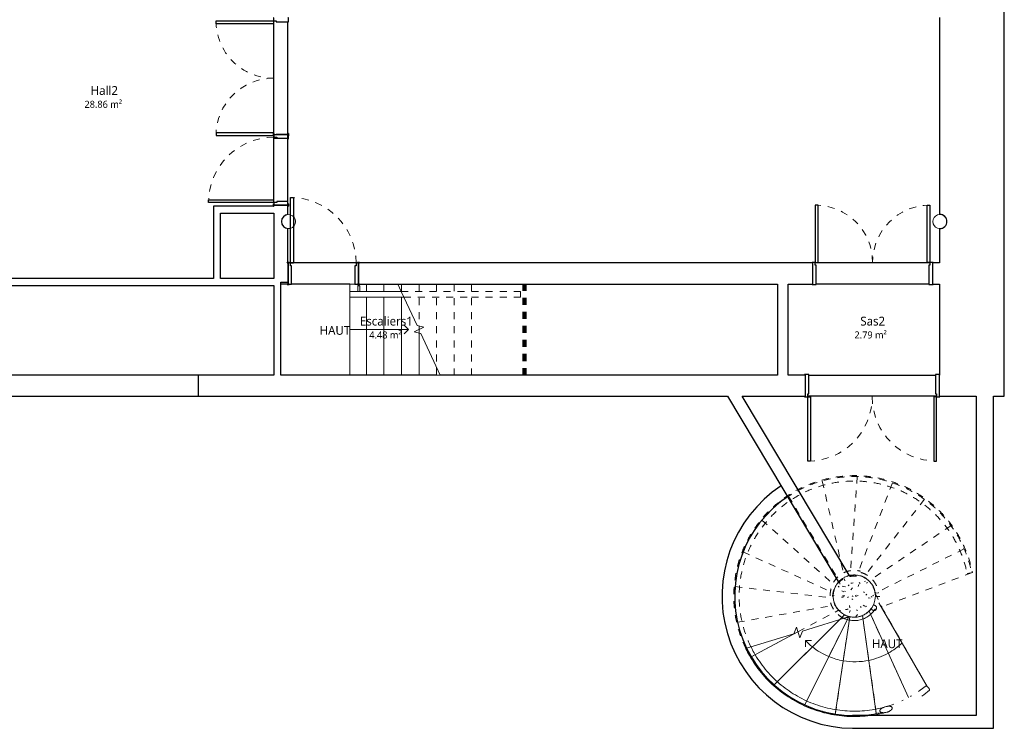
# Model space of a CAD drawing. Header units: metres. Extents: x -27.7 to 22.7, y -34.6 to -9.7.
# Tile 6 of 7: x 8.5 to 22.5, y -34.3 to -24.3. Entities that reach past the tile are written whole.
import ezdxf

# ---------------------------------------------------------------- set-up
doc = ezdxf.new("R2010")
doc.units = ezdxf.units.M
doc.linetypes.add('Tiret', pattern=[0.0025, 0.00125, -0.00125])
for name, color, linetype, lineweight in [('A-AREA', 250, 'Tiret', 100), ('A-AREA-IDEN', 250, 'Continuous', 30), ('A-DOOR', 250, 'Continuous', 25), ('A-DOOR-FRAM', 250, 'Continuous', 25), ('A-FLOR', 250, 'Continuous', 25), ('A-FLOR-HRAL', 250, 'Continuous', 18), ('A-WALL', 250, 'Continuous', 25), ('I-WALL', 250, 'Continuous', 25), ('S-COLS', 250, 'Continuous', 18), ('S-STRS', 250, 'Continuous', 18), ('S-STRS-ANNO', 250, 'Continuous', 18), ('S-STRS-IDEN', 250, 'Continuous', 18), ('S-STRS-MBND', 250, 'Tiret', 18)]:
    doc.layers.add(name, color=color, linetype=linetype, lineweight=lineweight)
doc.styles.add('Trebuchet MS', font='trebuc.ttf', dxfattribs={"height": 0.125})
doc.styles.add('Trebuchet MS_1', font='trebuc.ttf', dxfattribs={"height": 0.1})

# ---------------------------------------------------------------- blocks, each defined once
blk = doc.blocks.new('Double _R_ - 1_63m x 2_04m-V19-SS3')
at = {"layer": 'A-DOOR'}
for p, q in [((-0.815, -0.108), (-0.775, -0.108)), ((-0.815, -0.923), (-0.815, -0.108)), ((-0.775, -0.108), (-0.775, -0.923)), ((0.815, -0.108), (0.775, -0.108)), ((0.775, -0.108), (0.775, -0.923)), ((0.815, -0.923), (0.815, -0.108)), ((-0.775, -0.923), (-0.815, -0.923)), ((0.775, -0.923), (0.815, -0.923))]:
    blk.add_line(p, q, dxfattribs=at)
at = {"layer": 'A-DOOR', "linetype": 'Tiret', "lineweight": 18}
for centre, start, end in [((-0.815, -0.108), 270, 360), ((0.815, -0.108), 180, 270)]:
    blk.add_arc(centre, 0.815, start, end, dxfattribs=at)
at = {"layer": 'A-DOOR-FRAM'}
for p, q in [((-0.8, 0.108), (-0.86, 0.108)), ((-0.86, 0.108), (-0.86, 0.1)), ((-0.8, -0.068), (-0.8, 0.108)), ((0.86, 0.108), (0.8, 0.108)), ((0.8, 0.108), (0.8, 0.105)), ((0.8, 0.1), (0.8, -0.068)), ((0.852, 0.1), (0.86, 0.1)), ((0.86, 0.1), (0.86, 0.108)), ((-0.86, -0.1), (-0.86, -0.108)), ((-0.86, -0.108), (-0.815, -0.108)), ((-0.815, -0.108), (-0.815, -0.068)), ((-0.815, -0.068), (-0.8, -0.068)), ((0.8, -0.068), (0.802, -0.068)), ((0.815, -0.105), (0.815, -0.108)), ((0.815, -0.108), (0.86, -0.108)), ((0.85, -0.1), (0.85, -0.06)), ((0.86, -0.1), (0.85, -0.1)), ((0.86, -0.108), (0.86, -0.1))]:
    blk.add_line(p, q, dxfattribs=at)
blk = doc.blocks.new('Int_ Simple - PP0_93x2_04-457524-SS3')
at = {"layer": 'A-DOOR', "lineweight": 35}
for p, q in [((-0.52, 0.105), (-0.55, 0.105)), ((-0.55, 0.105), (-0.55, 0.1)), ((-0.55, 0.1), (-0.52, 0.1)), ((-0.52, 0.1), (-0.52, 0.105)), ((0.48, 0.105), (0.45, 0.105)), ((0.45, 0.105), (0.45, 0.1)), ((0.45, 0.1), (0.48, 0.1)), ((0.48, 0.1), (0.48, 0.105)), ((-0.52, -0.1), (-0.55, -0.1)), ((-0.55, -0.1), (-0.55, -0.105)), ((-0.55, -0.105), (-0.52, -0.105)), ((-0.52, -0.105), (-0.52, -0.1)), ((0.48, -0.1), (0.45, -0.1)), ((0.45, -0.1), (0.45, -0.105)), ((0.45, -0.105), (0.48, -0.105)), ((0.48, -0.105), (0.48, -0.1))]:
    blk.add_line(p, q, dxfattribs=at)
at = {"layer": 'A-DOOR'}
for p, q in [((0.43, -0.1), (0.39, -0.1)), ((0.39, -1.03), (0.39, -0.1)), ((0.43, -0.1), (0.43, -1.03)), ((0.43, -1.03), (0.39, -1.03))]:
    blk.add_line(p, q, dxfattribs=at)
at = {"layer": 'A-DOOR', "linetype": 'Tiret', "lineweight": 18}
blk.add_arc((0.43, -0.1), 0.93, 180, 270, dxfattribs=at)
at = {"layer": 'A-DOOR-FRAM'}
for p, q in [((-0.535, 0.1), (-0.535, -0.1)), ((-0.485, 0.1), (-0.535, 0.1)), ((-0.485, -0.06), (-0.485, 0.1)), ((0.465, 0.1), (0.415, 0.1)), ((0.415, 0.1), (0.415, -0.06)), ((0.465, -0.1), (0.465, 0.1)), ((-0.535, -0.1), (-0.5, -0.1)), ((-0.5, -0.1), (-0.5, -0.06)), ((-0.5, -0.06), (-0.485, -0.06)), ((0.415, -0.06), (0.43, -0.06)), ((0.43, -0.06), (0.43, -0.1)), ((0.43, -0.1), (0.465, -0.1))]:
    blk.add_line(p, q, dxfattribs=at)
blk = doc.blocks.new('Int_ Simple - PP0_93x2_04-457779-SS3')
at = {"layer": 'A-DOOR', "lineweight": 35}
for p, q in [((-0.52, 0.155), (-0.55, 0.155)), ((-0.55, 0.155), (-0.55, 0.15)), ((-0.55, 0.15), (-0.52, 0.15)), ((-0.52, 0.15), (-0.52, 0.155)), ((0.48, 0.155), (0.45, 0.155)), ((0.45, 0.155), (0.45, 0.15)), ((0.45, 0.15), (0.48, 0.15)), ((0.48, 0.15), (0.48, 0.155)), ((-0.52, -0.15), (-0.55, -0.15)), ((-0.55, -0.15), (-0.55, -0.155)), ((-0.55, -0.155), (-0.52, -0.155)), ((-0.52, -0.155), (-0.52, -0.15)), ((0.48, -0.15), (0.45, -0.15)), ((0.45, -0.15), (0.45, -0.155)), ((0.45, -0.155), (0.48, -0.155)), ((0.48, -0.155), (0.48, -0.15))]:
    blk.add_line(p, q, dxfattribs=at)
at = {"layer": 'A-DOOR'}
for p, q in [((0.43, -0.15), (0.39, -0.15)), ((0.39, -1.08), (0.39, -0.15)), ((0.43, -0.15), (0.43, -1.08)), ((0.43, -1.08), (0.39, -1.08))]:
    blk.add_line(p, q, dxfattribs=at)
at = {"layer": 'A-DOOR', "linetype": 'Tiret', "lineweight": 18}
blk.add_arc((0.43, -0.15), 0.93, 180, 270, dxfattribs=at)
at = {"layer": 'A-DOOR-FRAM'}
for p, q in [((-0.535, 0.15), (-0.535, -0.15)), ((-0.485, 0.15), (-0.535, 0.15)), ((-0.485, -0.11), (-0.485, 0.15)), ((0.465, 0.15), (0.415, 0.15)), ((0.415, 0.15), (0.415, -0.11)), ((0.465, -0.15), (0.465, 0.15)), ((-0.5, -0.15), (-0.5, -0.11)), ((-0.5, -0.11), (-0.485, -0.11)), ((0.415, -0.11), (0.43, -0.11)), ((0.43, -0.11), (0.43, -0.15)), ((-0.535, -0.15), (-0.5, -0.15)), ((0.43, -0.15), (0.465, -0.15))]:
    blk.add_line(p, q, dxfattribs=at)
blk = doc.blocks.new('Double _R_ - 1_63m x 2_04m-457812-SS3')
at = {"layer": 'A-DOOR'}
for p, q in [((-0.815, -0.158), (-0.775, -0.158)), ((-0.815, -0.973), (-0.815, -0.158)), ((-0.775, -0.158), (-0.775, -0.973)), ((0.815, -0.158), (0.775, -0.158)), ((0.775, -0.158), (0.775, -0.973)), ((0.815, -0.973), (0.815, -0.158)), ((-0.775, -0.973), (-0.815, -0.973)), ((0.775, -0.973), (0.815, -0.973))]:
    blk.add_line(p, q, dxfattribs=at)
at = {"layer": 'A-DOOR', "linetype": 'Tiret', "lineweight": 18}
for centre, start, end in [((-0.815, -0.158), 270, 360), ((0.815, -0.158), 180, 270)]:
    blk.add_arc(centre, 0.815, start, end, dxfattribs=at)
at = {"layer": 'A-DOOR-FRAM'}
for p, q in [((-0.8, 0.158), (-0.86, 0.158)), ((-0.86, 0.158), (-0.86, 0.15)), ((-0.8, -0.118), (-0.8, 0.158)), ((0.86, 0.158), (0.8, 0.158)), ((0.8, 0.158), (0.8, -0.118)), ((0.86, 0.15), (0.86, 0.158)), ((-0.815, -0.158), (-0.815, -0.118)), ((-0.815, -0.118), (-0.8, -0.118)), ((0.8, -0.118), (0.815, -0.118)), ((0.815, -0.118), (0.815, -0.158)), ((-0.86, -0.15), (-0.86, -0.158)), ((-0.86, -0.158), (-0.815, -0.158)), ((0.815, -0.158), (0.86, -0.158)), ((0.86, -0.158), (0.86, -0.15))]:
    blk.add_line(p, q, dxfattribs=at)
blk = doc.blocks.new('Double _R_ - 1_83X2_25-459379-SS3')
at = {"layer": 'A-DOOR'}
for p, q in [((-0.915, -0.158), (-0.875, -0.158)), ((-0.915, -1.073), (-0.915, -0.158)), ((-0.875, -0.158), (-0.875, -1.073)), ((0.915, -0.158), (0.875, -0.158)), ((0.875, -0.158), (0.875, -1.073)), ((0.915, -1.073), (0.915, -0.158)), ((-0.875, -1.073), (-0.915, -1.073)), ((0.875, -1.073), (0.915, -1.073))]:
    blk.add_line(p, q, dxfattribs=at)
at = {"layer": 'A-DOOR', "linetype": 'Tiret', "lineweight": 18}
for centre, start, end in [((-0.915, -0.158), 270, 360), ((0.915, -0.158), 180, 270)]:
    blk.add_arc(centre, 0.915, start, end, dxfattribs=at)
at = {"layer": 'A-DOOR-FRAM'}
for p, q in [((-0.9, 0.158), (-0.96, 0.158)), ((-0.96, 0.158), (-0.96, 0.15)), ((-0.9, -0.118), (-0.9, 0.158)), ((0.958, 0.158), (0.9, 0.158)), ((0.9, 0.158), (0.9, -0.118)), ((-0.915, -0.158), (-0.915, -0.118)), ((-0.915, -0.118), (-0.9, -0.118)), ((0.9, -0.118), (0.915, -0.118)), ((0.915, -0.118), (0.915, -0.158)), ((-0.96, -0.15), (-0.96, -0.158)), ((-0.96, -0.158), (-0.915, -0.158)), ((0.915, -0.158), (0.96, -0.158)), ((0.96, -0.158), (0.96, -0.15))]:
    blk.add_line(p, q, dxfattribs=at)
blk = doc.blocks.new('Type de main courante - Main courante_Interne_-458423-SS3')
at = {"layer": 'A-FLOR-HRAL'}
for p, q in [((13.239, -28.129), (13.239, -28.21)), ((13.239, -28.129), (13.968, -28.129)), ((13.239, -28.21), (14.006, -28.21)), ((14.006, -28.21), (13.968, -28.129))]:
    blk.add_line(p, q, dxfattribs=at)
at = {"layer": 'A-FLOR-HRAL', "linetype": 'Tiret'}
for p, q in [((13.968, -28.129), (14.968, -28.129)), ((14.006, -28.21), (14.968, -28.21)), ((14.968, -28.129), (15.664, -28.129)), ((14.968, -28.21), (15.664, -28.21)), ((15.664, -28.129), (15.664, -28.21))]:
    blk.add_line(p, q, dxfattribs=at)
blk = doc.blocks.new('Support - Support mur - Support - Support mur-348790-SS3')
at = {"layer": 'A-FLOR-HRAL'}
for p, q in [((-0.015, 0.041), (-0.015, 0.121)), ((-0.015, 0.121), (0.015, 0.121)), ((0.015, 0.121), (0.015, 0.041))]:
    blk.add_line(p, q, dxfattribs=at)
blk = doc.blocks.new('Poteau béton - Arrondi - 600mm-461481-SS3')
at = {"layer": 'S-COLS'}
h = blk.add_hatch(dxfattribs=at)
h.set_pattern_fill('FP_14', color=256, style=0, pattern_type=2)
h.set_pattern_definition([(50, (-20.407, 32.46), (0.3647987, -0.031967), [0.038, -0.419]), (355, (-20.407, 32.46), (-0.070921, 0.3826372), [0.03, -0.335]), (100.451, (-20.377, 32.458), (0.294358, 0.3502047), [0.032, -0.356]), (46.184, (-20.407, 32.562), (0.542072, -0.083569), [0.057, -0.629]), (96.636, (-20.362, 32.555), (0.4749556, 0.495204), [0.049, -0.534]), (351.184, (-20.407, 32.562), (0.47449, 0.4951284), [0.046, -0.503]), (21, (-20.356, 32.537), (0.3035623, -0.2048169), [0.038, -0.419]), (326, (-20.356, 32.537), (0.1234774, 0.369045), [0.03, -0.335]), (71.451, (-20.331, 32.52), (0.427234, 0.1635883), [0.032, -0.356]), (37.5, (-20.407, 32.46), (0.00654317, 0.16888217), [0.017, -0.314, 0.017, -0.324, -0.337]), (37.5, (-20.407, 32.46), (0.00654317, 0.16888217), [-0.672, 0.017, -0.32]), (7.5, (-20.407, 32.46), (0.1340145, 0.2002052), [0.017, -0.177, 0.017, -0.307, -0.128]), (7.5, (-20.407, 32.46), (0.1340145, 0.2002052), [-0.518, 0.017, -0.112]), (327.5, (-20.521, 32.46), (0.27126974, -0.01156417), [0.017, -0.11, 0.017, -0.379, -0.526]), (327.5, (-20.521, 32.46), (0.27126974, -0.01156417), [-0.523, 0.017, -0.509]), (317.5, (-20.571, 32.46), (0.2964495, 0.0511634), [0.017, -0.148, 0.017, -0.246, -0.373]), (317.5, (-20.571, 32.46), (0.2964495, 0.0511634), [-0.428, 0.017, -0.357])])
h.paths.add_polyline_path([(0, -0.3), (0.059, -0.294), (0.115, -0.277), (0.167, -0.249), (0.212, -0.212), (0.249, -0.167), (0.277, -0.115), (0.294, -0.059), (0.3, 0), (0.294, 0.059), (0.277, 0.115), (0.249, 0.167), (0.212, 0.212), (0.167, 0.249), (0.115, 0.277), (0.059, 0.294), (0, 0.3), (-0.059, 0.294), (-0.115, 0.277), (-0.167, 0.249), (-0.212, 0.212), (-0.249, 0.167), (-0.277, 0.115), (-0.294, 0.059), (-0.3, 0), (-0.294, -0.059), (-0.277, -0.115), (-0.249, -0.167), (-0.212, -0.212), (-0.167, -0.249), (-0.115, -0.277), (-0.059, -0.294)])
for start, end in [(360, 180), (180, 360)]:
    blk.add_arc((0, 0), 0.3, start, end, dxfattribs=at)
blk = doc.blocks.new('Type de traverse haute - Traverse haute_Interne_-464685-SS3')
at = {"layer": 'A-FLOR-HRAL', "flags": 128}
for points in [[(21.428, -33.737), (21.346, -33.798), (21.321, -33.816)], [(21.478, -33.8), (21.394, -33.862), (21.366, -33.882)], [(20.849, -34.034), (20.946, -34.004), (20.968, -33.996)]]:
    blk.add_lwpolyline(points, dxfattribs=at)
at = {"layer": 'A-FLOR-HRAL'}
for points, knots in [([(21.428, -33.737), (21.428, -33.737), (21.431, -33.736), (21.436, -33.739), (21.443, -33.744), (21.449, -33.749), (21.455, -33.755), (21.459, -33.76), (21.46, -33.762)], [-1, -1, -1, -1, -0.857143, -0.571429, -0.428571, -0.285714, -0.142857, 0, 0, 0, 0]), ([(21.46, -33.762), (21.462, -33.765), (21.466, -33.769), (21.471, -33.776), (21.476, -33.785), (21.479, -33.793), (21.479, -33.798), (21.478, -33.799), (21.478, -33.8)], [-1, -1, -1, -1, -0.857143, -0.714286, -0.571429, -0.285714, -0.142857, 0, 0, 0, 0]), ([(20.849, -34.034), (20.843, -34.036), (20.832, -34.039), (20.82, -34.044), (20.812, -34.048), (20.808, -34.05), (20.804, -34.052), (20.8, -34.055), (20.796, -34.057), (20.793, -34.059), (20.79, -34.062), (20.787, -34.064), (20.786, -34.065), (20.785, -34.066), (20.784, -34.067), (20.782, -34.068), (20.779, -34.071), (20.777, -34.074), (20.775, -34.076), (20.775, -34.077), (20.774, -34.078), (20.774, -34.079), (20.773, -34.08), (20.772, -34.083), (20.771, -34.086), (20.771, -34.09), (20.77, -34.093), (20.771, -34.095)], [0, 0, 0, 0, 0.166667, 0.333333, 0.375, 0.416667, 0.458333, 0.5, 0.541667, 0.583333, 0.625, 0.645833, 0.666667, 0.677083, 0.6875, 0.708333, 0.75, 0.791667, 0.8125, 0.822917, 0.833333, 0.84375, 0.854167, 0.875, 0.916667, 0.958333, 1, 1, 1, 1]), ([(20.771, -34.095), (20.771, -34.097), (20.773, -34.1), (20.775, -34.104), (20.777, -34.105), (20.778, -34.106), (20.779, -34.107), (20.781, -34.109), (20.783, -34.11), (20.786, -34.111), (20.788, -34.112), (20.789, -34.113), (20.79, -34.113), (20.791, -34.114), (20.793, -34.114), (20.796, -34.115), (20.8, -34.116), (20.803, -34.116), (20.806, -34.117), (20.81, -34.117), (20.813, -34.118), (20.818, -34.118), (20.823, -34.118), (20.832, -34.118), (20.848, -34.116), (20.861, -34.114), (20.87, -34.111)], [0, 0, 0, 0, 0.0625, 0.09375, 0.109375, 0.125, 0.140625, 0.15625, 0.1875, 0.21875, 0.234375, 0.242188, 0.25, 0.265625, 0.28125, 0.3125, 0.34375, 0.375, 0.40625, 0.4375, 0.46875, 0.5, 0.5625, 0.625, 0.75, 1, 1, 1, 1]), ([(20.947, -34.046), (20.946, -34.044), (20.944, -34.041), (20.942, -34.038), (20.94, -34.036), (20.939, -34.035), (20.937, -34.034), (20.936, -34.033), (20.933, -34.032), (20.931, -34.031), (20.929, -34.03), (20.928, -34.03), (20.927, -34.03), (20.925, -34.029), (20.923, -34.029), (20.92, -34.028), (20.917, -34.028), (20.914, -34.027), (20.911, -34.027), (20.907, -34.027), (20.904, -34.026), (20.9, -34.026), (20.894, -34.027), (20.885, -34.027), (20.87, -34.029), (20.857, -34.032), (20.849, -34.034)], [0, 0, 0, 0, 0.0625, 0.09375, 0.109375, 0.125, 0.140625, 0.15625, 0.1875, 0.21875, 0.234375, 0.242188, 0.25, 0.265625, 0.28125, 0.3125, 0.34375, 0.375, 0.40625, 0.4375, 0.46875, 0.5, 0.5625, 0.625, 0.75, 1, 1, 1, 1]), ([(20.87, -34.111), (20.875, -34.11), (20.885, -34.107), (20.897, -34.102), (20.906, -34.097), (20.912, -34.094), (20.916, -34.091), (20.92, -34.089), (20.922, -34.087), (20.924, -34.086), (20.926, -34.084), (20.928, -34.083), (20.931, -34.08), (20.934, -34.077), (20.936, -34.075), (20.937, -34.074), (20.938, -34.073), (20.939, -34.071), (20.942, -34.068), (20.945, -34.064), (20.946, -34.062), (20.946, -34.061), (20.946, -34.059), (20.947, -34.056), (20.947, -34.052), (20.947, -34.048), (20.947, -34.046)], [0, 0, 0, 0, 0.142857, 0.285714, 0.357143, 0.428571, 0.464286, 0.5, 0.535714, 0.553571, 0.571429, 0.598214, 0.625, 0.678571, 0.705357, 0.712054, 0.71875, 0.732143, 0.785714, 0.839286, 0.852679, 0.859375, 0.866071, 0.892857, 0.946429, 1, 1, 1, 1])]:
    blk.add_open_spline(points, degree=3, knots=knots, dxfattribs=at)
blk = doc.blocks.new('Type de traverse haute - Traverse haute_Interne_-V20-SS3')
at = {"layer": 'A-FLOR-HRAL', "linetype": 'Tiret'}
blk.add_line((22.087, -32.126), (22.012, -32.141), dxfattribs=at)
at = {"layer": 'A-FLOR-HRAL'}
for p, q in [((18.878, -33.202), (18.866, -33.208)), ((18.94, -33.183), (18.878, -33.202))]:
    blk.add_line(p, q, dxfattribs=at)
at = {"layer": 'A-FLOR-HRAL', "linetype": 'Tiret'}
for points, knots in [([(18.866, -33.208), (18.839, -33.152), (18.776, -33.003), (18.71, -32.75), (18.686, -32.453), (18.713, -32.157), (18.79, -31.87), (18.911, -31.612), (19.064, -31.387), (19.242, -31.196), (19.446, -31.035), (19.672, -30.906), (19.914, -30.813), (20.168, -30.758), (20.428, -30.741), (20.687, -30.764), (20.94, -30.825), (21.18, -30.924), (21.403, -31.059), (21.603, -31.225), (21.776, -31.419), (21.917, -31.637), (22.024, -31.875), (22.07, -32.042), (22.087, -32.126)], [1.793445, 1.793445, 1.793445, 1.793445, 1.903146, 2.076159, 2.249172, 2.422185, 2.595199, 2.768212, 2.919598, 3.070985, 3.222372, 3.373758, 3.525145, 3.676531, 3.827918, 3.979304, 4.130691, 4.282078, 4.433464, 4.584851, 4.736237, 4.887624, 5.039011, 5.190397, 5.190397, 5.190397, 5.190397]), ([(18.94, -33.183), (18.912, -33.127), (18.85, -32.981), (18.786, -32.737), (18.763, -32.454), (18.789, -32.171), (18.863, -31.896), (18.978, -31.65), (19.125, -31.435), (19.294, -31.253), (19.489, -31.099), (19.705, -30.976), (19.936, -30.887), (20.179, -30.834), (20.427, -30.818), (20.674, -30.84), (20.916, -30.899), (21.145, -30.993), (21.358, -31.121), (21.549, -31.28), (21.714, -31.466), (21.849, -31.674), (21.951, -31.901), (21.996, -32.06), (22.012, -32.141)], [1.787408, 1.787408, 1.787408, 1.787408, 1.903146, 2.076159, 2.249172, 2.422185, 2.595199, 2.768212, 2.919598, 3.070985, 3.222372, 3.373758, 3.525145, 3.676531, 3.827918, 3.979304, 4.130691, 4.282078, 4.433464, 4.584851, 4.736237, 4.887624, 5.039011, 5.190397, 5.190397, 5.190397, 5.190397])]:
    blk.add_open_spline(points, degree=3, knots=knots, dxfattribs=at)
at = {"layer": 'A-FLOR-HRAL'}
for points, knots in [([(20.87, -34.11), (20.805, -34.128), (20.642, -34.163), (20.377, -34.182), (20.081, -34.151), (19.795, -34.069), (19.527, -33.94), (19.285, -33.766), (19.077, -33.554), (18.945, -33.36), (18.882, -33.241), (18.866, -33.208)], [0.400961, 0.400961, 0.400961, 0.400961, 0.51904, 0.692053, 0.865066, 1.038079, 1.211093, 1.384106, 1.557119, 1.730132, 1.793445, 1.793445, 1.793445, 1.793445]), ([(20.849, -34.036), (20.787, -34.053), (20.632, -34.087), (20.378, -34.104), (20.096, -34.075), (19.822, -33.997), (19.566, -33.873), (19.336, -33.708), (19.137, -33.505), (19.012, -33.323), (18.953, -33.211), (18.94, -33.183)], [0.400961, 0.400961, 0.400961, 0.400961, 0.51904, 0.692053, 0.865066, 1.038079, 1.211093, 1.384106, 1.557119, 1.730132, 1.787408, 1.787408, 1.787408, 1.787408])]:
    blk.add_open_spline(points, degree=3, knots=knots, dxfattribs=at)
for points in [[(21.101, -33.942), (21.096, -33.944), (21.091, -33.947), (21.085, -33.949)], [(21.22, -33.88), (21.216, -33.883), (21.211, -33.885), (21.207, -33.888)]]:
    blk.add_open_spline(points, degree=3, dxfattribs=at)
blk = doc.blocks.new('Type de traverse haute - Traverse haute_Interne_-465180-SS3')
at = {"layer": 'A-FLOR-HRAL'}
for points, knots in [([(20.733, -32.464), (20.731, -32.464), (20.728, -32.464), (20.724, -32.464), (20.72, -32.464), (20.716, -32.464), (20.713, -32.464), (20.71, -32.464), (20.708, -32.464), (20.707, -32.464), (20.707, -32.464)], [-1, -1, -1, -1, -0.9166667, -0.875, -0.8333333, -0.75, -0.7083333, -0.6666667, -0.625, -0.5959421, -0.5959421, -0.5959421, -0.5959421]), ([(20.772, -32.465), (20.772, -32.465), (20.772, -32.465), (20.768, -32.465), (20.763, -32.465), (20.758, -32.464), (20.755, -32.464), (20.752, -32.464), (20.749, -32.464), (20.745, -32.464), (20.739, -32.464), (20.735, -32.464), (20.733, -32.464)], [-1, -1, -1, -1, -0.833333, -0.666667, -0.5, -0.416667, -0.333333, -0.291667, -0.25, -0.166667, -0.083333, 0, 0, 0, 0]), ([(20.704, -32.595), (20.702, -32.593), (20.696, -32.591), (20.688, -32.589), (20.681, -32.589), (20.677, -32.59), (20.676, -32.59)], [0, 0, 0, 0, 0.1428571, 0.2857143, 0.4285714, 0.483797, 0.483797, 0.483797, 0.483797]), ([(20.72, -32.648), (20.722, -32.645), (20.724, -32.64), (20.726, -32.631), (20.725, -32.622), (20.722, -32.612), (20.716, -32.604), (20.71, -32.598), (20.706, -32.596), (20.704, -32.595)], [0, 0, 0, 0, 0.142857, 0.285714, 0.428571, 0.571429, 0.785714, 0.892857, 1, 1, 1, 1]), ([(20.649, -32.637), (20.649, -32.637), (20.651, -32.642), (20.655, -32.649), (20.661, -32.655), (20.664, -32.657), (20.666, -32.659)], [0.5235553, 0.5235553, 0.5235553, 0.5235553, 0.5714286, 0.7857143, 0.8928571, 1, 1, 1, 1]), ([(20.666, -32.659), (20.668, -32.66), (20.674, -32.663), (20.682, -32.665), (20.691, -32.666), (20.699, -32.664), (20.706, -32.661), (20.711, -32.658), (20.714, -32.656), (20.717, -32.652), (20.719, -32.65), (20.72, -32.648)], [0, 0, 0, 0, 0.142857, 0.285714, 0.428571, 0.571429, 0.678571, 0.785714, 0.839286, 0.892857, 1, 1, 1, 1])]:
    blk.add_open_spline(points, degree=3, knots=knots, dxfattribs=at)
blk = doc.blocks.new('Type de traverse haute - Traverse haute_Interne_-V21-SS3')
at = {"layer": 'A-FLOR-HRAL', "linetype": 'Tiret'}
blk.add_line((20.753, -32.414), (20.707, -32.42), dxfattribs=at)
at = {"layer": 'A-FLOR-HRAL'}
blk.add_line((20.34, -32.753), (20.262, -32.777), dxfattribs=at)
at = {"layer": 'A-FLOR-HRAL', "linetype": 'Tiret'}
for points, knots in [([(20.065, -32.455), (20.065, -32.438), (20.067, -32.404), (20.076, -32.356), (20.09, -32.313), (20.114, -32.259), (20.156, -32.201), (20.217, -32.149), (20.284, -32.114), (20.354, -32.096), (20.426, -32.092), (20.474, -32.1), (20.497, -32.107)], [3.208034, 3.208034, 3.208034, 3.208034, 3.331306, 3.454578, 3.57785, 3.701122, 3.947666, 4.19421, 4.409936, 4.625662, 4.841388, 5.057114, 5.057114, 5.057114, 5.057114]), ([(20.1, -32.465), (20.1, -32.455), (20.101, -32.436), (20.107, -32.404), (20.117, -32.371), (20.132, -32.339), (20.152, -32.307), (20.183, -32.267), (20.23, -32.227), (20.294, -32.194), (20.361, -32.177), (20.43, -32.173), (20.475, -32.181), (20.497, -32.187)], [3.208034, 3.208034, 3.208034, 3.208034, 3.331306, 3.454578, 3.57785, 3.701122, 3.824394, 3.947666, 4.19421, 4.409936, 4.625662, 4.841388, 5.057114, 5.057114, 5.057114, 5.057114]), ([(20.262, -32.777), (20.244, -32.769), (20.208, -32.749), (20.158, -32.708), (20.115, -32.654), (20.082, -32.594), (20.063, -32.528), (20.058, -32.483), (20.058, -32.46)], [1.987906, 1.987906, 1.987906, 1.987906, 2.15074, 2.346261, 2.541783, 2.737305, 2.932827, 3.128349, 3.128349, 3.128349, 3.128349]), ([(20.34, -32.753), (20.323, -32.749), (20.288, -32.738), (20.238, -32.711), (20.192, -32.673), (20.155, -32.628), (20.127, -32.575), (20.11, -32.519), (20.106, -32.479), (20.106, -32.46)], [1.783735, 1.783735, 1.783735, 1.783735, 1.955218, 2.15074, 2.346261, 2.541783, 2.737305, 2.932827, 3.128349, 3.128349, 3.128349, 3.128349])]:
    blk.add_open_spline(points, degree=3, knots=knots, dxfattribs=at)
for points in [[(20.49, -32.169), (20.509, -32.175), (20.545, -32.189), (20.595, -32.221), (20.637, -32.261), (20.671, -32.309), (20.695, -32.362), (20.704, -32.401), (20.707, -32.42)], [(20.503, -32.125), (20.525, -32.131), (20.567, -32.148), (20.624, -32.184), (20.672, -32.231), (20.712, -32.286), (20.739, -32.348), (20.75, -32.391), (20.753, -32.414)]]:
    blk.add_open_spline(points, degree=3, dxfattribs=at)
at = {"layer": 'A-FLOR-HRAL'}
for points, knots in [([(20.707, -32.64), (20.703, -32.646), (20.687, -32.67), (20.653, -32.711), (20.6, -32.754), (20.539, -32.786), (20.473, -32.805), (20.405, -32.811), (20.337, -32.804), (20.289, -32.789), (20.265, -32.779), (20.262, -32.777)], [0.527625, 0.527625, 0.527625, 0.527625, 0.586565, 0.782087, 0.977609, 1.173131, 1.368652, 1.564174, 1.759696, 1.955218, 1.987906, 1.987906, 1.987906, 1.987906]), ([(20.652, -32.635), (20.642, -32.649), (20.618, -32.678), (20.573, -32.713), (20.521, -32.741), (20.464, -32.757), (20.405, -32.763), (20.364, -32.758), (20.342, -32.754), (20.34, -32.753)], [0.607815, 0.607815, 0.607815, 0.607815, 0.782087, 0.977609, 1.173131, 1.368652, 1.564174, 1.759696, 1.783735, 1.783735, 1.783735, 1.783735])]:
    blk.add_open_spline(points, degree=3, knots=knots, dxfattribs=at)
blk.add_open_spline([(20.665, -32.615), (20.665, -32.615), (20.665, -32.616), (20.665, -32.616)], degree=3, dxfattribs=at)

msp = doc.modelspace()

# ---------------------------------------------------------------- linework, layer by layer
at = {"layer": 'A-AREA'}
msp.add_line((15.72, -29.318), (15.72, -28.024), dxfattribs=at)
at = {"layer": 'A-FLOR'}
for p, q in [((12.159, -25.885), (12.159, -24.282)), ((12.359, -25.885), (12.359, -24.297)), ((12.159, -26.865), (12.159, -25.957)), ((12.359, -26.85), (12.359, -25.957)), ((13.326, -27.724), (12.396, -27.724)), ((21.483, -27.724), (19.853, -27.724)), ((12.346, -28.024), (12.259, -28.024)), ((13.239, -28.024), (12.411, -28.024)), ((21.468, -28.024), (19.868, -28.024))]:
    msp.add_line(p, q, dxfattribs=at)
at = {"layer": 'A-WALL'}
for p, q in [((22.54, -29.618), (22.54, -10.085)), ((21.62, -24.235), (21.62, -27.035)), ((21.62, -27.235), (21.62, -27.724)), ((21.62, -28.024), (21.62, -29.318)), ((12.159, -29.318), (0.52, -29.318)), ((11.082, -29.318), (11.082, -29.618)), ((14.47, -29.318), (12.259, -29.318)), ((19.317, -29.318), (14.523, -29.318)), ((19.712, -29.318), (19.467, -29.318)), ((19.712, -29.618), (19.712, -29.318)), ((19.762, -29.318), (21.562, -29.318)), ((21.62, -29.318), (21.612, -29.318)), ((21.612, -29.318), (21.612, -29.618)), ((-5.245, -29.618), (18.605, -29.618)), ((18.605, -29.618), (20.178, -32.255)), ((20.333, -32.163), (18.815, -29.618)), ((18.815, -29.618), (19.712, -29.618)), ((21.577, -29.618), (19.747, -29.618)), ((21.612, -29.618), (22.138, -29.618)), ((22.138, -29.618), (22.138, -34.16)), ((22.388, -34.34), (22.388, -29.618)), ((22.388, -29.618), (22.54, -29.618)), ((20.305, -32.179), (20.333, -32.163)), ((20.178, -32.255), (20.209, -32.237)), ((22.138, -34.16), (20.384, -34.16)), ((20.383, -34.34), (22.388, -34.34))]:
    msp.add_line(p, q, dxfattribs=at)
for centre, radius, start, end in [((21.625, -27.135), 0.1, 360, 92.8033), ((21.625, -27.135), 0.1, 267.1967, 360), ((20.407, -32.46), 1.88, 123.6093, 269.263), ((20.407, -32.46), 1.7, 123.9057, 269.2249)]:
    msp.add_arc(centre, radius, start, end, dxfattribs=at)
at = {"layer": 'I-WALL'}
for p, q in [((11.302, -26.914), (11.302, -27.946)), ((12.159, -26.914), (11.302, -26.914)), ((12.359, -26.9), (12.159, -26.9)), ((12.159, -26.9), (12.159, -26.914)), ((12.359, -27.035), (12.359, -26.9)), ((11.402, -27.946), (11.402, -27.014)), ((11.402, -27.014), (12.159, -27.014)), ((12.159, -27.014), (12.159, -27.946)), ((12.359, -27.724), (12.359, -27.235)), ((12.361, -27.724), (12.359, -27.724)), ((12.361, -28.024), (12.361, -27.724)), ((19.818, -27.724), (13.361, -27.724)), ((13.361, -27.724), (13.361, -28.024)), ((19.818, -28.024), (19.818, -27.724)), ((21.62, -27.724), (21.518, -27.724)), ((21.518, -27.724), (21.518, -28.024)), ((11.302, -27.946), (-4.756, -27.946)), ((12.159, -27.946), (11.402, -27.946)), ((0.52, -28.046), (12.159, -28.046)), ((12.159, -28.046), (12.159, -29.318)), ((12.259, -29.318), (12.259, -27.996)), ((12.259, -27.996), (12.359, -27.996)), ((12.359, -27.996), (12.359, -28.024)), ((12.359, -28.024), (12.361, -28.024)), ((13.361, -28.024), (19.317, -28.024)), ((19.317, -28.024), (19.317, -29.318)), ((19.467, -28.024), (19.818, -28.024)), ((19.467, -29.318), (19.467, -28.024)), ((21.518, -28.024), (21.62, -28.024))]:
    msp.add_line(p, q, dxfattribs=at)
for start, end in [(94.0788, 180), (180, 265.9212)]:
    msp.add_arc((12.366, -27.135), 0.1, start, end, dxfattribs=at)
at = {"layer": 'S-COLS', "flags": 128}
for points in [[(12.359, -27.035), (12.33, -27.042), (12.304, -27.057), (12.284, -27.078), (12.271, -27.105), (12.266, -27.135)], [(12.266, -27.135), (12.271, -27.165), (12.284, -27.191), (12.304, -27.213), (12.33, -27.228), (12.359, -27.235)], [(12.466, -27.135), (12.461, -27.103), (12.446, -27.074), (12.422, -27.052), (12.392, -27.038), (12.359, -27.035)], [(12.359, -27.235), (12.392, -27.232), (12.422, -27.218), (12.446, -27.196), (12.461, -27.167), (12.466, -27.135)], [(21.62, -27.035), (21.59, -27.041), (21.564, -27.056), (21.543, -27.078), (21.53, -27.105), (21.525, -27.135)], [(21.525, -27.135), (21.53, -27.165), (21.543, -27.192), (21.564, -27.214), (21.59, -27.229), (21.62, -27.235)], [(21.725, -27.135), (21.72, -27.103), (21.705, -27.075), (21.681, -27.052), (21.652, -27.039), (21.62, -27.035)], [(21.62, -27.235), (21.652, -27.231), (21.681, -27.218), (21.705, -27.195), (21.72, -27.167), (21.725, -27.135)]]:
    msp.add_lwpolyline(points, dxfattribs=at)
at = {"layer": 'S-STRS'}
for p, q in [((13.239, -28.024), (13.239, -28.129)), ((13.239, -28.024), (13.311, -28.024)), ((13.477, -28.024), (13.477, -28.129)), ((13.722, -28.024), (13.722, -28.129)), ((13.239, -28.21), (13.239, -29.318)), ((13.477, -28.21), (13.477, -29.318)), ((13.722, -28.21), (13.722, -29.318)), ((13.973, -28.21), (13.973, -29.318)), ((14.221, -28.621), (14.221, -28.671)), ((14.221, -28.721), (14.221, -29.318)), ((14.47, -29.206), (14.47, -29.318)), ((14.47, -29.318), (14.523, -29.318)), ((21.443, -33.744), (20.759, -32.555)), ((20.721, -34.131), (20.526, -32.736)), ((21.178, -33.9), (20.618, -32.674)), ((19.271, -33.722), (20.197, -32.797)), ((19.704, -34.007), (20.326, -32.758)), ((20.138, -34.138), (20.344, -32.753)), ((18.943, -33.322), (19.607, -32.968))]:
    msp.add_line(p, q, dxfattribs=at)
at = {"layer": 'S-STRS', "linetype": 'Tiret'}
for p, q in [((13.239, -28.024), (13.239, -28.129)), ((13.477, -28.024), (13.477, -28.129)), ((13.722, -28.024), (13.722, -28.129)), ((13.239, -28.21), (13.239, -29.318)), ((13.477, -28.21), (13.477, -29.318)), ((13.722, -28.21), (13.722, -29.318)), ((13.973, -28.21), (13.973, -29.318)), ((14.221, -28.621), (14.221, -28.671)), ((14.221, -28.721), (14.221, -29.318)), ((14.47, -29.206), (14.47, -29.318)), ((21.443, -33.744), (20.759, -32.555)), ((20.721, -34.131), (20.526, -32.736)), ((21.178, -33.9), (20.618, -32.674)), ((19.271, -33.722), (20.197, -32.797)), ((19.704, -34.007), (20.326, -32.758)), ((20.138, -34.138), (20.344, -32.753)), ((18.943, -33.322), (19.607, -32.968))]:
    msp.add_line(p, q, dxfattribs=at)
at = {"layer": 'S-STRS'}
for start, end in [(206.1412, 206.4701), (210.7965, 212.4738), (215.4281, 217.2991), (220.0648, 222.0156), (224.7096, 226.6901), (229.3661, 231.3469), (234.0489, 235.991), (238.7812, 240.6282), (243.6511, 245.2607), (247.2697, 250.2678), (252.3901, 255.2522), (257.4477, 260.2375), (262.575, 265.1148), (270.7712, 280.6512), (280.6512, 283.1911), (267.4728, 270.7677)]:
    msp.add_arc((20.407, -32.46), 1.7, start, end, dxfattribs=at)
at = {"layer": 'S-STRS-ANNO'}
for p, q in [((13.239, -28.671), (13.477, -28.671)), ((13.477, -28.671), (13.722, -28.671)), ((13.722, -28.671), (13.973, -28.671)), ((13.973, -28.671), (14.071, -28.671)), ((14.071, -28.671), (14.009, -28.608)), ((14.071, -28.671), (14.009, -28.733)), ((19.713, -33.091), (19.801, -33.09)), ((19.713, -33.091), (19.715, -33.18))]:
    msp.add_line(p, q, dxfattribs=at)
for start, end in [(223.5296, 231.4422), (299.1209, 313.5734), (231.4422, 247.5072), (281.7246, 299.1209), (247.5072, 260.1334), (260.1334, 281.7246)]:
    msp.add_arc((20.418, -32.422), 0.972, start, end, dxfattribs=at)
at = {"layer": 'S-STRS-MBND', "linetype": 'Continuous'}
for p, q in [((13.968, -28.129), (13.919, -28.024)), ((14.195, -28.614), (14.006, -28.21)), ((14.15, -28.704), (14.292, -28.638)), ((14.292, -28.638), (14.195, -28.614)), ((14.247, -28.728), (14.15, -28.704)), ((14.523, -29.318), (14.247, -28.728)), ((20.342, -32.752), (19.67, -32.959)), ((19.55, -32.996), (18.878, -33.202)), ((19.587, -32.903), (19.55, -32.996)), ((19.633, -33.052), (19.587, -32.903)), ((19.67, -32.959), (19.633, -33.052))]:
    msp.add_line(p, q, dxfattribs=at)
at = {"layer": 'S-STRS-MBND'}
for p, q in [((13.973, -28.024), (13.973, -28.139)), ((13.973, -28.024), (13.973, -28.139)), ((14.221, -28.024), (14.221, -28.621)), ((14.221, -28.024), (14.221, -28.621)), ((14.342, -28.024), (14.968, -28.024)), ((14.47, -28.024), (14.47, -29.206)), ((14.47, -28.024), (14.47, -29.206)), ((14.72, -28.024), (14.72, -29.318)), ((14.72, -28.024), (14.72, -29.318)), ((14.968, -28.024), (14.968, -29.318)), ((14.221, -28.671), (14.221, -28.721)), ((14.221, -28.671), (14.221, -28.721)), ((14.523, -29.318), (14.968, -29.318)), ((20.449, -30.761), (20.351, -32.166)), ((20.449, -30.761), (20.351, -32.166)), ((19.952, -30.823), (20.268, -32.194)), ((19.952, -30.823), (20.268, -32.194)), ((20.951, -30.85), (20.447, -32.163)), ((20.951, -30.85), (20.447, -32.163)), ((19.473, -31.04), (20.194, -32.249)), ((19.473, -31.04), (20.194, -32.249)), ((21.404, -31.084), (20.539, -32.191)), ((21.404, -31.084), (20.539, -32.191)), ((19.096, -31.379), (20.142, -32.321)), ((19.096, -31.379), (20.142, -32.321)), ((21.781, -31.459), (20.616, -32.245)), ((21.781, -31.459), (20.616, -32.245)), ((18.828, -31.833), (20.111, -32.414)), ((18.828, -31.833), (20.111, -32.414)), ((21.969, -31.789), (20.704, -32.42)), ((21.969, -31.789), (20.704, -32.42)), ((22.075, -32.129), (20.8, -32.612)), ((18.713, -32.326), (20.109, -32.488)), ((18.713, -32.326), (20.109, -32.488)), ((20.704, -32.42), (20.8, -32.612)), ((18.749, -32.832), (20.136, -32.587)), ((18.749, -32.832), (20.136, -32.587)), ((19.607, -32.968), (20.185, -32.661)), ((19.607, -32.968), (20.185, -32.661)), ((20.197, -32.797), (20.269, -32.726)), ((20.197, -32.797), (20.269, -32.726)), ((20.326, -32.758), (20.33, -32.749)), ((20.326, -32.758), (20.33, -32.749))]:
    msp.add_line(p, q, dxfattribs=at)
for points in [[(18.878, -33.202), (18.834, -33.111), (18.762, -32.921), (18.706, -32.621), (18.704, -32.316), (18.757, -32.015), (18.863, -31.729), (19.017, -31.466), (19.216, -31.235), (19.453, -31.042), (19.721, -30.895), (20.01, -30.798), (20.312, -30.754), (20.617, -30.764), (20.915, -30.829), (21.197, -30.945), (21.454, -31.11), (21.678, -31.317), (21.861, -31.561), (21.997, -31.834), (22.055, -32.029), (22.075, -32.129)], [(20.108, -32.46), (20.108, -32.433), (20.115, -32.378), (20.148, -32.302), (20.2, -32.238), (20.268, -32.19), (20.346, -32.163), (20.429, -32.157), (20.51, -32.174), (20.583, -32.212), (20.643, -32.269), (20.686, -32.34), (20.701, -32.393), (20.704, -32.42)], [(20.161, -32.631), (20.149, -32.614), (20.13, -32.578), (20.112, -32.52), (20.108, -32.48), (20.108, -32.46)], [(20.178, -32.653), (20.175, -32.65), (20.173, -32.646), (20.17, -32.643)], [(20.225, -32.698), (20.222, -32.696), (20.219, -32.693), (20.216, -32.691)], [(20.28, -32.731), (20.278, -32.73), (20.276, -32.729), (20.274, -32.728)]]:
    msp.add_open_spline(points, degree=3, dxfattribs=at)

# ---------------------------------------------------------------- block references
at = {"layer": 'A-DOOR'}
for name, p, rotation in [('Double _R_ - 1_63m x 2_04m-V19-SS3', (12.259, -25.097), 269.9999999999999), ('Int_ Simple - PP0_93x2_04-457524-SS3', (12.259, -26.435), 269.9999999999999), ('Int_ Simple - PP0_93x2_04-457779-SS3', (12.826, -27.874), 180), ('Double _R_ - 1_63m x 2_04m-457812-SS3', (20.668, -27.874), 180)]:
    msp.add_blockref(name, p, dxfattribs=dict(at, rotation=rotation))
msp.add_blockref('Double _R_ - 1_83X2_25-459379-SS3', (20.662, -29.468), dxfattribs=at)
at = {"layer": 'A-FLOR-HRAL'}
for name, p in [('Support - Support mur - Support - Support mur-348790-SS3', (13.366, -28.17)), ('Type de main courante - Main courante_Interne_-458423-SS3', (0, 0)), ('Type de traverse haute - Traverse haute_Interne_-V20-SS3', (0, 0)), ('Type de traverse haute - Traverse haute_Interne_-V21-SS3', (0, 0)), ('Type de traverse haute - Traverse haute_Interne_-465180-SS3', (0, 0)), ('Type de traverse haute - Traverse haute_Interne_-464685-SS3', (0, 0))]:
    msp.add_blockref(name, p, dxfattribs=at)
at = {"layer": 'S-COLS'}
msp.add_blockref('Poteau béton - Arrondi - 600mm-461481-SS3', (20.407, -32.46), dxfattribs=at)

# ---------------------------------------------------------------- texts
at = {"layer": 'A-AREA-IDEN', "attachment_point": 1}
for s, insert, char_height, width, style in [('Hall2', (9.554, -25.209), 0.125, 0.49304, 'Trebuchet MS'), ('28.86 m²', (9.466, -25.418), 0.1, 0.70548, 'Trebuchet MS_1'), ('Escaliers1', (13.381, -28.488), 0.125, 0.93397, 'Trebuchet MS'), ('Sas2', (20.494, -28.488), 0.125, 0.40886, 'Trebuchet MS'), ('4.48 m²', (13.514, -28.697), 0.1, 0.61329, 'Trebuchet MS_1'), ('2.79 m²', (20.41, -28.697), 0.1, 0.61329, 'Trebuchet MS_1')]:
    msp.add_mtext(s, dxfattribs=dict(at, insert=insert, char_height=char_height, width=width, style=style))
at = {"layer": 'S-STRS-IDEN', "char_height": 0.125, "width": 0.51635, "attachment_point": 1, "line_spacing_factor": 1.048425, "style": 'Trebuchet MS'}
for insert in [(12.809, -28.62), (20.658, -33.075)]:
    msp.add_mtext('HAUT', dxfattribs=dict(at, insert=insert))

doc.saveas('drawing.dxf')
